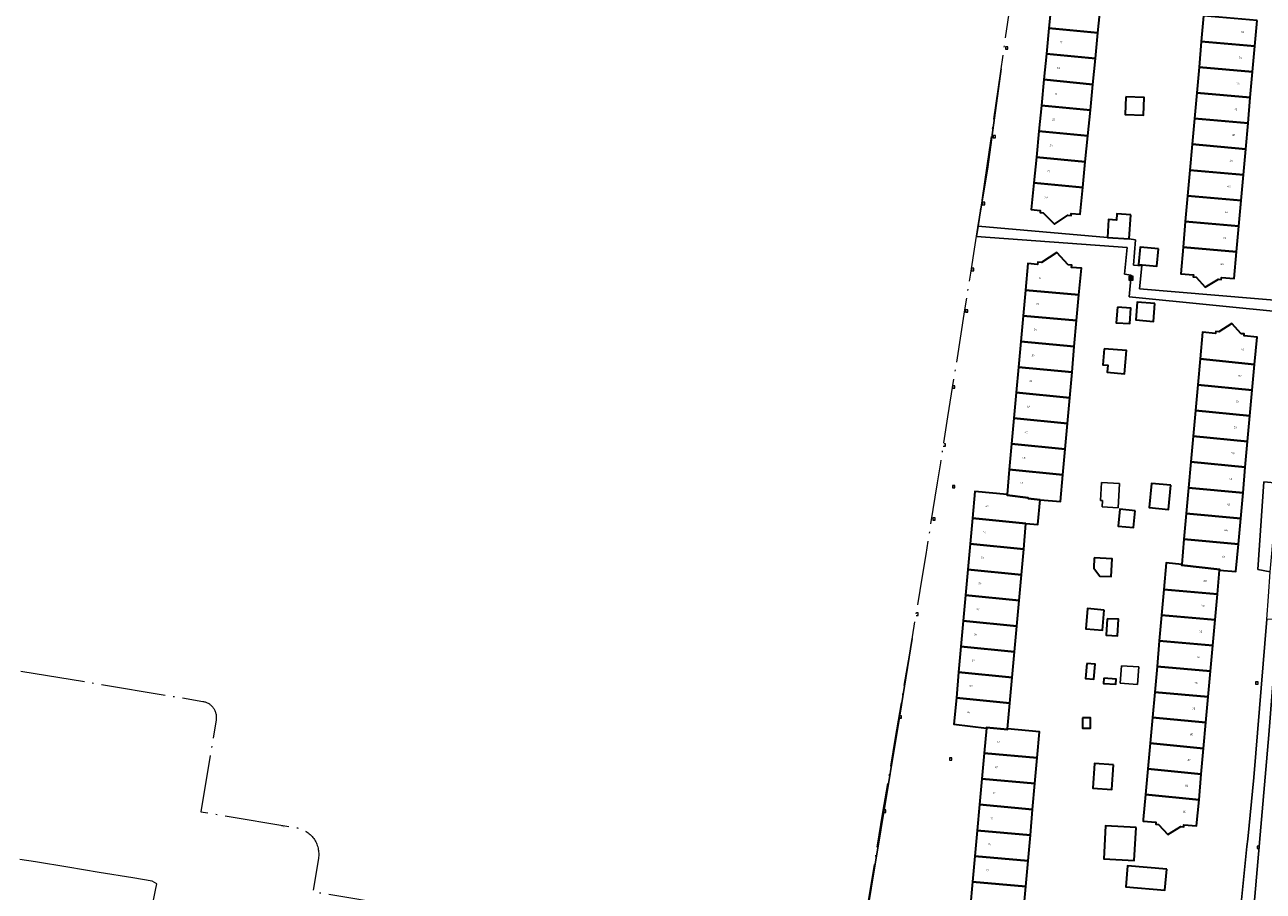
# Model space of a CAD drawing. Header units: metres. Extents: x 253733 to 254887, y 592782 to 593713.
# Tile 13 of 27: x 254018 to 254248, y 593219 to 593381. Entities that reach past the tile are written whole.
import ezdxf
from ezdxf.enums import TextEntityAlignment as Align

# ---------------------------------------------------------------- set-up
doc = ezdxf.new("R2010")
doc.units = ezdxf.units.M
doc.linetypes.add('AL-NAP_LIJN', pattern=[15.25, 12, -1.5, 0.25, -1.5])
for name, color, linetype, lineweight in [('B-WE-IE-MEUBILAIR_WEGMEUBILAIR-S', 6, 'Continuous', 25), ('B-WE-OG-BEBOUWING-GV', 2, 'Continuous', 35), ('B-WE-OG-BEBOUWING-T18', 6, 'Continuous', 18), ('B-WE-OG-BEBOUWING_OVERBOUWING-GV', 2, 'Continuous', 18), ('B-WE-OG-TERREIN_ERF-GV', 5, 'Continuous', 18), ('B-WE-RI-GWA_KOLK-S', 6, 'Continuous', 25), ('B-WE-RI-GWA_RIOOLPUT-S', 6, 'Continuous', 25), ('B-WE-VH-VERHARDING_GESLOTEN-GV', 5, 'Continuous', 18), ('B-WE-VH-VERHARDING_OPEN-GV', 5, 'Continuous', 18), ('X-XX-AL-NAP-G', 7, 'AL-NAP_LIJN', 18)]:
    doc.layers.add(name, color=color, linetype=linetype, lineweight=lineweight)
doc.styles.add('NLCS-ISO', font='NLCS-ISO.ttf')
doc.styles.add('NLCS-ISO-M200-T18', font='NLCS-ISO.ttf', dxfattribs={"height": 0.36})

# ---------------------------------------------------------------- blocks, each defined once
blk = doc.blocks.new('SIE-WEG_AFVALBAK-SO')
at = {"linetype": 'ByBlock', "lineweight": 18}
h = blk.add_hatch(color=0, dxfattribs=at)
h.dxf.hatch_style = 1
h.paths.add_polyline_path([(-1.5, -1.5), (1.5, -1.5), (1.5, 1.5), (-1.5, 1.5)])
at = {"color": 0, "linetype": 'ByBlock', "lineweight": 18}
for points in [[(-2, -2), (2, -2), (2, 2), (-2, 2)], [(-1.5, -1.5), (1.5, -1.5), (1.5, 1.5), (-1.5, 1.5)]]:
    blk.add_lwpolyline(points, close=True, dxfattribs=at)
blk = doc.blocks.new('SRI-KOLK-SO')
at = {"color": 0, "linetype": 'ByBlock', "lineweight": 18}
blk.add_lwpolyline([(-1.125, -1.125), (1.125, -1.125), (1.125, 1.125), (-1.125, 1.125)], close=True, dxfattribs=at)
at = {"color": 0, "linetype": 'ByBlock', "lineweight": 18, "style": 'NLCS-ISO'}
blk.add_text('k', height=1.5, dxfattribs=at).set_placement((0, 0), align=Align.MIDDLE_CENTER)
blk = doc.blocks.new('SRI-PUT_INSPECTIEPUT_RIOOLPUT-SO')
at = {"color": 0, "linetype": 'ByBlock', "lineweight": 18}
blk.add_lwpolyline([(-1.1, -1.1), (1.1, -1.1), (1.1, 1.1), (-1.1, 1.1)], close=True, dxfattribs=at)
at = {"color": 0, "linetype": 'ByBlock', "lineweight": 18, "style": 'NLCS-ISO'}
blk.add_text('r', height=1.5, dxfattribs=at).set_placement((0, 0.3), align=Align.MIDDLE_CENTER)

msp = doc.modelspace()

# ---------------------------------------------------------------- linework, layer by layer
at = {"layer": 'B-WE-OG-BEBOUWING-GV', "flags": 128}
for points in [[(254218.078, 593383.909), (254208.972, 593384.79), (254208.507, 593380), (254217.613, 593379.114)], [(254247.256, 593381.423), (254237.29, 593382.302), (254236.865, 593377.512), (254246.83, 593376.633)], [(254217.613, 593379.114), (254208.507, 593380), (254208.042, 593375.201), (254217.148, 593374.314)], [(254246.83, 593376.633), (254236.865, 593377.512), (254236.44, 593372.722), (254246.406, 593371.844)], [(254217.148, 593374.314), (254208.042, 593375.201), (254207.576, 593370.392), (254216.681, 593369.509)], [(254246.406, 593371.844), (254236.44, 593372.722), (254236.014, 593367.932), (254245.98, 593367.055)], [(254216.681, 593369.509), (254207.576, 593370.392), (254207.109, 593365.587), (254216.216, 593364.706)], [(254245.98, 593367.055), (254236.014, 593367.932), (254235.589, 593363.143), (254245.555, 593362.265)], [(254216.216, 593364.706), (254207.109, 593365.587), (254206.644, 593360.789), (254215.75, 593359.907)], [(254222.849, 593367.2), (254222.707, 593363.931), (254226.096, 593363.784), (254226.238, 593367.053)], [(254245.555, 593362.265), (254235.589, 593363.143), (254235.164, 593358.354), (254245.13, 593357.477)], [(254215.75, 593359.907), (254206.644, 593360.789), (254206.179, 593355.995), (254215.285, 593355.109)], [(254245.13, 593357.477), (254235.164, 593358.354), (254234.739, 593353.564), (254244.705, 593352.688)], [(254215.285, 593355.109), (254206.179, 593355.995), (254205.713, 593351.187), (254214.819, 593350.304)], [(254244.705, 593352.688), (254234.739, 593353.564), (254234.314, 593348.774), (254244.28, 593347.898)], [(254214.819, 593350.304), (254205.713, 593351.187), (254205.231, 593346.217), (254206.895, 593346.056), (254206.856, 593345.657), (254207.454, 593345.599), (254209.564, 593343.484), (254212.037, 593345.155), (254212.635, 593345.097), (254212.673, 593345.495), (254214.337, 593345.334)], [(254244.28, 593347.898), (254234.314, 593348.774), (254233.889, 593343.985), (254243.855, 593343.11)], [(254223.732, 593345.257), (254221.146, 593345.415), (254221.076, 593344.267), (254219.588, 593344.357), (254219.384, 593341), (254223.458, 593340.752)], [(254243.855, 593343.11), (254233.889, 593343.985), (254233.464, 593339.194), (254243.43, 593338.319)], [(254212.115, 593335.937), (254210.011, 593338.211), (254207.108, 593336.388), (254206.455, 593336.447), (254206.416, 593336.011), (254204.598, 593336.175), (254204.153, 593331.229), (254214.101, 593330.321), (254214.547, 593335.279), (254212.729, 593335.443), (254212.769, 593335.878)], [(254228.918, 593338.885), (254225.466, 593339.214), (254225.16, 593336.003), (254228.612, 593335.674)], [(254243.43, 593338.319), (254233.464, 593339.194), (254233.025, 593334.246), (254235.404, 593334.035), (254235.372, 593333.676), (254235.911, 593333.628), (254237.598, 593331.759), (254240.041, 593333.262), (254240.579, 593333.214), (254240.611, 593333.573), (254242.99, 593333.362)], [(254214.101, 593330.321), (254204.153, 593331.229), (254203.723, 593326.459), (254213.67, 593325.534)], [(254228.231, 593328.699), (254224.906, 593328.955), (254224.653, 593325.659), (254227.993, 593325.379)], [(254213.67, 593325.534), (254203.723, 593326.459), (254203.291, 593321.666), (254213.237, 593320.714)], [(254221.264, 593328.047), (254221.046, 593325.152), (254223.557, 593324.983), (254223.762, 593327.869)], [(254244.294, 593323.105), (254242.543, 593325.009), (254240.097, 593323.482), (254239.549, 593323.531), (254239.516, 593323.166), (254237.098, 593323.383), (254236.651, 593318.408), (254246.77, 593317.388), (254247.227, 593322.473), (254244.809, 593322.69), (254244.842, 593323.055)], [(254213.237, 593320.714), (254203.291, 593321.666), (254202.862, 593316.906), (254212.809, 593315.957)], [(254218.808, 593320.309), (254218.559, 593317.338), (254219.48, 593317.261), (254219.368, 593315.928), (254222.579, 593315.66), (254222.939, 593319.963)], [(254212.809, 593315.957), (254202.862, 593316.906), (254202.432, 593312.134), (254212.378, 593311.172)], [(254246.77, 593317.388), (254236.651, 593318.408), (254236.22, 593313.611), (254246.34, 593312.602)], [(254246.34, 593312.602), (254236.22, 593313.611), (254235.789, 593308.816), (254245.911, 593307.822)], [(254212.378, 593311.172), (254202.432, 593312.134), (254202.002, 593307.356), (254211.948, 593306.382)], [(254245.911, 593307.822), (254235.789, 593308.816), (254235.358, 593304.022), (254245.481, 593303.04)], [(254211.948, 593306.382), (254202.002, 593307.356), (254201.572, 593302.584), (254211.517, 593301.596)], [(254245.481, 593303.04), (254235.358, 593304.022), (254234.927, 593299.225), (254245.051, 593298.255)], [(254211.517, 593301.596), (254201.572, 593302.584), (254201.142, 593297.81), (254211.086, 593296.809)], [(254245.051, 593298.255), (254234.927, 593299.225), (254234.497, 593294.432), (254244.622, 593293.476)], [(254211.086, 593296.809), (254201.142, 593297.81), (254200.723, 593293.165), (254200.711, 593293.036), (254204.669, 593292.539), (254204.657, 593292.41), (254206.892, 593292.209), (254210.642, 593291.872)], [(254231.18, 593294.916), (254227.573, 593295.252), (254227.152, 593290.749), (254230.759, 593290.412)], [(254244.622, 593293.476), (254234.497, 593294.432), (254234.065, 593289.633), (254244.191, 593288.688)], [(254206.892, 593292.209), (254204.657, 593292.41), (254204.669, 593292.539), (254200.711, 593293.036), (254200.723, 593293.165), (254194.74, 593293.704), (254194.295, 593288.765), (254204.243, 593287.808), (254206.478, 593287.607)], [(254224.548, 593290.155), (254221.676, 593290.424), (254221.383, 593287.3), (254224.255, 593287.031)], [(254244.191, 593288.688), (254234.065, 593289.633), (254233.634, 593284.838), (254243.761, 593283.904)], [(254204.243, 593287.808), (254194.295, 593288.765), (254193.866, 593284.004), (254203.813, 593283.031)], [(254243.761, 593283.904), (254233.634, 593284.838), (254233.215, 593280.173), (254233.203, 593280.043), (254240.291, 593279.236), (254240.279, 593279.107), (254243.306, 593278.835)], [(254203.813, 593283.031), (254193.866, 593284.004), (254193.436, 593279.226), (254203.383, 593278.247)], [(254216.953, 593281.377), (254216.857, 593279.437), (254217.96, 593277.997), (254220.108, 593277.89), (254220.273, 593281.212)], [(254233.215, 593280.173), (254230.354, 593280.43), (254229.912, 593275.507), (254239.875, 593274.611), (254240.279, 593279.107), (254240.291, 593279.236), (254233.203, 593280.043)], [(254203.383, 593278.247), (254193.436, 593279.226), (254193.005, 593274.449), (254202.952, 593273.463)], [(254239.875, 593274.611), (254229.912, 593275.507), (254229.483, 593270.733), (254239.446, 593269.83)], [(254202.952, 593273.463), (254193.005, 593274.449), (254192.575, 593269.672), (254202.522, 593268.68)], [(254218.811, 593271.666), (254215.673, 593271.935), (254215.35, 593268.172), (254218.488, 593267.903)], [(254202.522, 593268.68), (254192.575, 593269.672), (254192.144, 593264.893), (254202.091, 593263.895)], [(254219.343, 593270.059), (254219.177, 593266.975), (254221.265, 593266.862), (254221.431, 593269.947)], [(254239.446, 593269.83), (254229.483, 593270.733), (254229.054, 593265.96), (254239.016, 593265.05)], [(254202.091, 593263.895), (254192.144, 593264.893), (254191.715, 593260.13), (254201.661, 593259.117)], [(254239.016, 593265.05), (254229.054, 593265.96), (254228.625, 593261.187), (254238.587, 593260.271)], [(254215.538, 593261.717), (254215.339, 593258.945), (254216.895, 593258.833), (254217.094, 593261.606)], [(254201.661, 593259.117), (254191.715, 593260.13), (254191.285, 593255.356), (254201.231, 593254.335)], [(254238.587, 593260.271), (254228.625, 593261.187), (254228.196, 593256.41), (254238.157, 593255.485)], [(254218.719, 593258.969), (254218.651, 593258.002), (254220.937, 593257.842), (254221.005, 593258.809)], [(254201.231, 593254.335), (254191.285, 593255.356), (254190.84, 593250.418), (254196.894, 593249.691), (254196.906, 593249.821), (254200.788, 593249.413), (254200.8, 593249.542)], [(254238.157, 593255.485), (254228.196, 593256.41), (254227.767, 593251.64), (254237.728, 593250.709)], [(254214.776, 593251.58), (254214.776, 593249.653), (254216.261, 593249.653), (254216.261, 593251.58)], [(254237.728, 593250.709), (254227.767, 593251.64), (254227.338, 593246.864), (254237.298, 593245.926)], [(254200.788, 593249.413), (254196.906, 593249.821), (254196.894, 593249.691), (254196.475, 593245.038), (254206.348, 593244.147), (254206.785, 593249.003), (254200.8, 593249.542)], [(254237.298, 593245.926), (254227.338, 593246.864), (254226.909, 593242.09), (254236.868, 593241.144)], [(254206.348, 593244.147), (254196.475, 593245.038), (254196.043, 593240.239), (254205.917, 593239.357)], [(254220.55, 593242.833), (254216.996, 593243.077), (254216.683, 593238.511), (254220.237, 593238.267)], [(254236.868, 593241.144), (254226.909, 593242.09), (254226.48, 593237.317), (254236.439, 593236.365)], [(254205.917, 593239.357), (254196.043, 593240.239), (254195.61, 593235.445), (254205.486, 593234.571)], [(254236.439, 593236.365), (254226.48, 593237.317), (254226.066, 593232.709), (254226.036, 593232.375), (254228.415, 593232.161), (254228.383, 593231.802), (254228.921, 593231.754), (254230.606, 593229.883), (254233.05, 593231.383), (254233.589, 593231.335), (254233.621, 593231.694), (254236, 593231.48)], [(254205.486, 593234.571), (254195.61, 593235.445), (254195.179, 593230.652), (254205.056, 593229.783)], [(254205.056, 593229.783), (254195.179, 593230.652), (254194.747, 593225.855), (254204.625, 593224.995)], [(254224.72, 593231.206), (254219.025, 593231.5), (254218.706, 593225.333), (254224.401, 593225.038)], [(254204.625, 593224.995), (254194.747, 593225.855), (254194.315, 593221.06), (254204.194, 593220.208)], [(254230.421, 593223.448), (254223.15, 593224.066), (254222.817, 593220.145), (254230.088, 593219.527)], [(254204.194, 593220.208), (254194.315, 593221.06), (254193.882, 593216.263), (254203.763, 593215.419)]]:
    msp.add_lwpolyline(points, close=True, dxfattribs=at)
at = {"layer": 'B-WE-OG-BEBOUWING_OVERBOUWING-GV', "flags": 128}
for points in [[(254221.384, 593290.707), (254221.65, 593295.196), (254218.315, 593295.393), (254218.117, 593292.058), (254218.494, 593292.036), (254218.426, 593290.883)], [(254222.016, 593261.308), (254221.787, 593258.053), (254224.982, 593257.829), (254225.21, 593261.084)]]:
    msp.add_lwpolyline(points, close=True, dxfattribs=at)
at = {"layer": 'B-WE-OG-TERREIN_ERF-GV', "flags": 128}
for points in [[(254199.616, 593372.41), (254197.135, 593354.137), (254195.609, 593344.804), (254195.336, 593343.134), (254219.384, 593341), (254219.588, 593344.357), (254221.076, 593344.267), (254221.146, 593345.415), (254223.732, 593345.257), (254223.458, 593340.752), (254224.614, 593340.592), (254224.229, 593335.891), (254225.771, 593335.727), (254225.391, 593331.43), (254254.143, 593329.051), (254260.216, 593395.311)], [(254218.078, 593383.909), (254217.613, 593379.114), (254217.148, 593374.314), (254216.681, 593369.509), (254216.216, 593364.706), (254215.75, 593359.907), (254215.285, 593355.109), (254214.819, 593350.304), (254214.337, 593345.334), (254212.673, 593345.495), (254212.635, 593345.097), (254212.037, 593345.155), (254209.564, 593343.484), (254207.454, 593345.599), (254206.856, 593345.657), (254206.895, 593346.056), (254205.231, 593346.217), (254205.713, 593351.187), (254206.179, 593355.995), (254206.644, 593360.789), (254207.109, 593365.587), (254207.576, 593370.392), (254208.042, 593375.201), (254208.507, 593380), (254208.972, 593384.79)], [(254247.256, 593381.423), (254246.83, 593376.633), (254246.406, 593371.844), (254245.98, 593367.055), (254245.555, 593362.265), (254245.13, 593357.477), (254244.705, 593352.688), (254244.28, 593347.898), (254243.855, 593343.11), (254243.43, 593338.319), (254242.99, 593333.362), (254240.611, 593333.573), (254240.579, 593333.214), (254240.041, 593333.262), (254237.598, 593331.759), (254235.911, 593333.628), (254235.372, 593333.676), (254235.404, 593334.035), (254233.025, 593334.246), (254233.464, 593339.194), (254233.889, 593343.985), (254234.314, 593348.774), (254234.739, 593353.564), (254235.164, 593358.354), (254236.014, 593367.932), (254236.44, 593372.722), (254237.29, 593382.302)], [(254244.306, 593217.126), (254244.367, 593217.737), (254245.361, 593227.629), (254245.501, 593229.017), (254246.654, 593240.495), (254249.042, 593269.987), (254249.38, 593274.161), (254249.691, 593278.791), (254247.401, 593279.233), (254248.512, 593295.509), (254251.145, 593295.292), (254253.549, 593322.574), (254253.948, 593326.932), (254223.456, 593329.944), (254223.833, 593333.984), (254222.549, 593334.182), (254223.084, 593339.175), (254195.031, 593341.224)], [(254193.882, 593216.263), (254194.315, 593221.06), (254194.747, 593225.855), (254195.179, 593230.652), (254195.61, 593235.445), (254196.043, 593240.239), (254196.475, 593245.038), (254196.894, 593249.691), (254190.84, 593250.418), (254191.285, 593255.356), (254191.715, 593260.13), (254192.144, 593264.893), (254192.575, 593269.672), (254193.005, 593274.449), (254193.436, 593279.226), (254193.866, 593284.004), (254194.295, 593288.765), (254194.74, 593293.704), (254200.723, 593293.165), (254201.142, 593297.81), (254201.572, 593302.584), (254202.002, 593307.356), (254202.432, 593312.134), (254202.862, 593316.906), (254203.291, 593321.666), (254203.723, 593326.459), (254204.153, 593331.229), (254204.598, 593336.175), (254206.416, 593336.011), (254206.455, 593336.447), (254207.108, 593336.388), (254210.011, 593338.211), (254212.115, 593335.937), (254212.769, 593335.878), (254212.729, 593335.443), (254214.547, 593335.279), (254214.101, 593330.321), (254213.67, 593325.534), (254213.237, 593320.714), (254212.809, 593315.957), (254212.378, 593311.172), (254211.948, 593306.382), (254211.517, 593301.596), (254211.086, 593296.809), (254210.642, 593291.872), (254206.892, 593292.209), (254206.478, 593287.607), (254204.243, 593287.808), (254203.813, 593283.031), (254203.383, 593278.247), (254202.952, 593273.463), (254202.522, 593268.68), (254202.091, 593263.895), (254201.661, 593259.117), (254201.231, 593254.335), (254200.8, 593249.542), (254206.785, 593249.003), (254206.348, 593244.147), (254205.917, 593239.357), (254205.486, 593234.571), (254205.056, 593229.783), (254204.625, 593224.995), (254204.194, 593220.208), (254203.763, 593215.419)], [(254183.061, 593266.346), (254180.8, 593252.121), (254173.679, 593209.431)]]:
    msp.add_lwpolyline(points, dxfattribs=at)
for points in [[(254226.238, 593367.053), (254226.096, 593363.784), (254222.707, 593363.931), (254222.849, 593367.2)], [(254228.918, 593338.885), (254228.612, 593335.674), (254225.16, 593336.003), (254225.466, 593339.214)], [(254224.906, 593328.955), (254228.231, 593328.699), (254227.993, 593325.379), (254224.653, 593325.659)], [(254221.264, 593328.047), (254223.762, 593327.869), (254223.557, 593324.983), (254221.046, 593325.152)], [(254227.767, 593251.64), (254228.196, 593256.41), (254228.625, 593261.187), (254229.483, 593270.733), (254229.912, 593275.507), (254230.354, 593280.43), (254233.215, 593280.173), (254233.634, 593284.838), (254234.065, 593289.633), (254234.497, 593294.432), (254234.927, 593299.225), (254235.358, 593304.022), (254235.789, 593308.816), (254236.22, 593313.611), (254236.651, 593318.408), (254237.098, 593323.383), (254239.516, 593323.166), (254239.549, 593323.531), (254240.097, 593323.482), (254242.543, 593325.009), (254244.294, 593323.105), (254244.842, 593323.055), (254244.809, 593322.69), (254247.227, 593322.473), (254246.77, 593317.388), (254246.34, 593312.602), (254245.911, 593307.822), (254245.481, 593303.04), (254245.051, 593298.255), (254244.622, 593293.476), (254244.191, 593288.688), (254243.761, 593283.904), (254243.306, 593278.835), (254240.279, 593279.107), (254239.875, 593274.611), (254239.446, 593269.83), (254239.016, 593265.05), (254238.587, 593260.271), (254238.157, 593255.485), (254237.728, 593250.709), (254237.298, 593245.926), (254236.868, 593241.144), (254236.439, 593236.365), (254236, 593231.48), (254233.621, 593231.694), (254233.589, 593231.335), (254233.05, 593231.383), (254230.606, 593229.883), (254228.921, 593231.754), (254228.383, 593231.802), (254228.415, 593232.161), (254226.036, 593232.375), (254226.066, 593232.709), (254226.48, 593237.317), (254226.909, 593242.09), (254227.338, 593246.864)], [(254218.559, 593317.338), (254218.808, 593320.309), (254222.939, 593319.963), (254222.579, 593315.66), (254219.368, 593315.928), (254219.48, 593317.261)], [(254218.426, 593290.883), (254218.494, 593292.036), (254218.117, 593292.058), (254218.315, 593295.393), (254221.65, 593295.196), (254221.384, 593290.707)], [(254227.152, 593290.749), (254227.573, 593295.252), (254231.18, 593294.916), (254230.759, 593290.412)], [(254221.383, 593287.3), (254221.676, 593290.424), (254224.548, 593290.155), (254224.255, 593287.031)], [(254216.953, 593281.377), (254220.273, 593281.212), (254220.108, 593277.89), (254217.96, 593277.997), (254216.857, 593279.437)], [(254215.35, 593268.172), (254215.673, 593271.935), (254218.811, 593271.666), (254218.488, 593267.903)], [(254219.343, 593270.059), (254221.431, 593269.947), (254221.265, 593266.862), (254219.177, 593266.975)], [(254215.339, 593258.945), (254215.538, 593261.717), (254217.094, 593261.606), (254216.895, 593258.833)], [(254222.016, 593261.308), (254225.21, 593261.084), (254224.982, 593257.829), (254221.787, 593258.053)], [(254218.719, 593258.969), (254221.005, 593258.809), (254220.937, 593257.842), (254218.651, 593258.002)], [(254214.776, 593251.58), (254216.261, 593251.58), (254216.261, 593249.653), (254214.776, 593249.653)], [(254216.683, 593238.511), (254216.996, 593243.077), (254220.55, 593242.833), (254220.237, 593238.267)], [(254219.025, 593231.5), (254224.72, 593231.206), (254224.401, 593225.038), (254218.706, 593225.333)], [(254223.15, 593224.066), (254230.421, 593223.448), (254230.088, 593219.527), (254222.817, 593220.145)]]:
    msp.add_lwpolyline(points, close=True, dxfattribs=at)
at = {"layer": 'B-WE-RI-GWA_KOLK-S', "linetype": 'ByBlock', "lineweight": 18}
for points in [[(254190.585, 593312.977), (254191.035, 593312.977), (254191.035, 593313.427), (254190.647, 593313.427)], [(254190.585, 593313.041), (254190.585, 593312.977)], [(254188.837, 593302.161), (254189.287, 593302.161), (254189.287, 593302.611), (254188.932, 593302.611)], [(254183.781, 593270.681), (254184.205, 593270.681), (254184.205, 593271.131), (254183.856, 593271.131)], [(254180.655, 593251.532), (254181.105, 593251.532), (254181.105, 593251.982), (254180.655, 593251.982), (254180.655, 593251.532)]]:
    msp.add_lwpolyline(points, dxfattribs=at)
at = {"layer": 'B-WE-VH-VERHARDING_GESLOTEN-GV', "flags": 128}
msp.add_lwpolyline([(254257.33, 593269.568), (254251.139, 593269.937), (254250.774, 593265.853), (254249.444, 593248.458), (254246.712, 593216.919), (254244.591, 593196.052), (254250.686, 593195.468), (254251.163, 593200.706), (254251.281, 593201.995), (254251.463, 593203.986), (254252.961, 593221.594), (254254.332, 593236.032), (254255.39, 593246.856), (254256.095, 593254.942), (254256.782, 593261.3), (254256.879, 593264.205)], close=True, dxfattribs=at)
at = {"layer": 'B-WE-VH-VERHARDING_OPEN-GV', "flags": 128}
for points in [[(254195.598, 593344.806), (254195.609, 593344.804), (254197.135, 593354.137), (254199.616, 593372.41)], [(254195.024, 593341.224), (254195.336, 593343.134), (254195.609, 593344.804), (254195.598, 593344.806)], [(254219.384, 593341), (254195.336, 593343.134), (254195.024, 593341.224), (254223.084, 593339.175), (254222.549, 593334.182), (254223.833, 593333.984), (254223.456, 593329.944), (254253.948, 593326.932), (254254.143, 593329.051), (254225.391, 593331.43), (254225.771, 593335.727), (254224.229, 593335.891), (254224.614, 593340.592), (254223.458, 593340.752), (254219.384, 593341)], [(254172.324, 593201.804), (254172.407, 593201.787), (254173.679, 593209.431), (254180.8, 593252.121), (254183.061, 593266.346)], [(254007.485, 593216.149), (254068.878, 593203.614), (254069.355, 593206.007), (254069.719, 593208.202), (254041.186, 593214.016), (254042.273, 593219.543), (254042.504, 593220.717), (254041.684, 593221.215), (254038.081, 593221.806), (254031.814, 593222.834), (254028.889, 593223.314), (254025.94, 593223.798), (254019.966, 593224.778), (254017.025, 593225.26)]]:
    msp.add_lwpolyline(points, dxfattribs=at)
for points in [[(254251.145, 593295.292), (254248.512, 593295.509), (254247.401, 593279.233), (254249.691, 593278.791)], [(254251.139, 593269.937), (254249.042, 593269.987), (254246.654, 593240.495), (254245.501, 593229.017), (254245.361, 593227.629), (254244.367, 593217.737), (254244.306, 593217.126), (254242.921, 593204.85), (254242.18, 593196.285), (254244.591, 593196.052), (254246.712, 593216.919), (254249.444, 593248.458), (254250.774, 593265.853)]]:
    msp.add_lwpolyline(points, close=True, dxfattribs=at)
at = {"layer": 'X-XX-AL-NAP-G', "flags": 128}
msp.add_lwpolyline([(254102.801, 593520.935), (254099.755, 593508.133), (254007.846, 593518.465, -0.4286156), (254013.098, 593511.541), (253999.218, 593426.003, -0.4032105), (253993.668, 593421.842), (253980.886, 593423.424), (253979.986, 593416.151), (253979.791, 593414.764), (253978.505, 593404.255), (253972.763, 593363.299), (253967.581, 593332.164), (253961.299, 593294.433), (253955.527, 593259.747), (253956.46, 593265.356, -0.4142106), (253962.213, 593269.467), (253962.8, 593269.369), (254051.077, 593254.676, -0.4142392), (254053.543, 593251.224), (254050.696, 593234.124), (254068.471, 593231.166, -0.4142136), (254072.582, 593225.413), (254071.559, 593219.267), (254073.631, 593218.922), (254159.798, 593204.576), (254156.434, 593184.363), (254158.209, 593184.067), (254163.371, 593181.38), (254168.797, 593180.479), (254169.409, 593184.168), (254169.788, 593186.395), (254170.908, 593193.217), (254171.625, 593197.55), (254173.803, 593210.801), (254174.307, 593213.913), (254176.5, 593227.111), (254177.638, 593234.024), (254179.992, 593247.945), (254182.79, 593264.714), (254184.987, 593277.945), (254185.661, 593282.024), (254187.784, 593295.318), (254188.374, 593299.07), (254189.72, 593307.62), (254191.069, 593316.074), (254192.877, 593327.577), (254193.962, 593334.386), (254194.779, 593339.638), (254195.417, 593343.654), (254195.592, 593344.76), (254197.445, 593357.308), (254197.84, 593359.98), (254200.24, 593376.777), (254202.482, 593392.216), (254202.896, 593395.102), (254205.37, 593412.197), (254208.054, 593430.59), (254209.355, 593439.666), (254210.724, 593449.008), (254210.991, 593450.976), (254211.538, 593454.75), (254213.164, 593465.905), (254213.65, 593469.306), (254214.18, 593472.929), (254215.456, 593481.827), (254216.944, 593493.269, 0.4027189), (254213.649, 593497.727), (254204.637, 593499.161), (254173.638, 593504.44, 0.0119463), (254154.472, 593507.302), (254120.022, 593511.318, -0.0447762), (254105.92, 593515.255, -0.3459227), (254102.753, 593520.56)], format="xyb", close=True, dxfattribs=at)

# ---------------------------------------------------------------- block references
at = {"layer": 'B-WE-IE-MEUBILAIR_WEGMEUBILAIR-S', "xscale": 0.2, "yscale": 0.2, "zscale": 0.2}
msp.add_blockref('SIE-WEG_AFVALBAK-SO', (254223.793, 593333.445), dxfattribs=at)
at = {"layer": 'B-WE-RI-GWA_KOLK-S', "xscale": 0.2, "yscale": 0.2, "zscale": 0.2}
for p in [(254200.666, 593376.294), (254198.335, 593359.784), (254196.37, 593347.334), (254194.33, 593335.061), (254193.211, 593327.328), (254187.109, 593288.597), (254177.969, 593234.237), (254247.474, 593227.507)]:
    msp.add_blockref('SRI-KOLK-SO', p, dxfattribs=at)
at = {"layer": 'B-WE-RI-GWA_RIOOLPUT-S', "xscale": 0.2, "yscale": 0.2, "zscale": 0.2}
for p in [(254190.808, 593294.609), (254247.196, 593258.117), (254190.219, 593243.938)]:
    msp.add_blockref('SRI-PUT_INSPECTIEPUT_RIOOLPUT-SO', p, dxfattribs=at)

# ---------------------------------------------------------------- texts
at = {"layer": 'B-WE-OG-BEBOUWING-T18', "style": 'NLCS-ISO-M200-T18'}
for s, rotation, p in [('30', 355, (254244.553, 593379.249)), ('17', 354.5, (254210.763, 593377.359)), ('32', 355, (254244.128, 593374.459)), ('19', 354.5, (254210.297, 593372.555)), ('34', 355, (254243.703, 593369.671)), ('21', 354.5, (254209.831, 593367.748)), ('23', 354.5, (254209.365, 593362.947)), ('36', 355, (254243.277, 593364.881)), ('25', 354.5, (254208.9, 593358.151)), ('38', 355, (254242.852, 593360.092)), ('40', 355, (254242.427, 593355.303)), ('27', 354.5, (254208.434, 593353.35)), ('42', 355, (254242.002, 593350.514)), ('29', 354.5, (254207.96, 593348.461)), ('44', 355, (254241.577, 593345.725)), ('46', 355, (254241.152, 593340.935)), ('48', 355, (254240.72, 593336.062)), ('31', 354.9, (254206.865, 593333.478)), ('33', 354.9, (254206.428, 593328.62)), ('35', 354.9, (254205.997, 593323.838)), ('37', 354.9, (254205.566, 593319.062)), ('50', 354.9, (254244.509, 593320.154)), ('52', 354.9, (254244.065, 593315.219)), ('39', 354.9, (254205.137, 593314.296)), ('54', 354.9, (254243.636, 593310.435)), ('41', 354.9, (254204.707, 593309.521)), ('56', 354.9, (254243.206, 593305.655)), ('43', 354.9, (254204.277, 593304.746)), ('58', 354.9, (254242.776, 593300.871)), ('45', 354.9, (254203.847, 593299.973)), ('60', 354.9, (254242.347, 593296.089)), ('47', 354.8, (254203.422, 593295.263)), ('62', 354.9, (254241.917, 593291.306)), ('49', 354.9, (254197.007, 593291.01)), ('51', 354.9, (254196.57, 593286.16)), ('64', 354.9, (254241.486, 593286.52)), ('53', 354.9, (254196.141, 593281.391)), ('66', 354.9, (254241.044, 593281.593)), ('55', 354.9, (254195.71, 593276.613)), ('68', 354.9, (254237.587, 593277.083)), ('57', 354.9, (254195.28, 593271.836)), ('70', 354.9, (254237.171, 593272.444)), ('59', 354.9, (254194.849, 593267.058)), ('72', 354.9, (254236.741, 593267.664)), ('61', 354.9, (254194.419, 593262.287)), ('74', 354.9, (254236.312, 593262.884)), ('63', 354.9, (254193.99, 593257.519)), ('76', 354.9, (254235.882, 593258.102)), ('65', 354.9, (254193.552, 593252.663)), ('78', 354.9, (254235.453, 593253.321)), ('80', 354.9, (254235.023, 593248.541)), ('67', 354.9, (254199.175, 593247.14)), ('82', 354.9, (254234.593, 593243.759)), ('69', 354.9, (254198.749, 593242.414)), ('84', 354.9, (254234.164, 593238.978)), ('71', 354.8, (254198.316, 593237.617)), ('86', 354.9, (254233.73, 593234.146)), ('172', 350.4, (254065.92, 593231.473)), ('73', 354.9, (254197.884, 593232.825)), ('75', 354.9, (254197.453, 593228.029)), ('77', 354.9, (254197.021, 593223.233))]:
    msp.add_text(s, height=0.36, rotation=rotation, dxfattribs=at).set_placement(p, align=Align.MIDDLE)
at = {"layer": 'B-WE-RI-GWA_KOLK-S', "linetype": 'ByBlock', "lineweight": 18, "style": 'NLCS-ISO'}
for p in [(254190.81, 593313.202), (254189.062, 593302.386), (254183.98, 593270.906), (254180.88, 593251.757)]:
    msp.add_text('k', height=0.3, dxfattribs=at).set_placement(p, align=Align.MIDDLE_CENTER)

doc.saveas('drawing.dxf')
